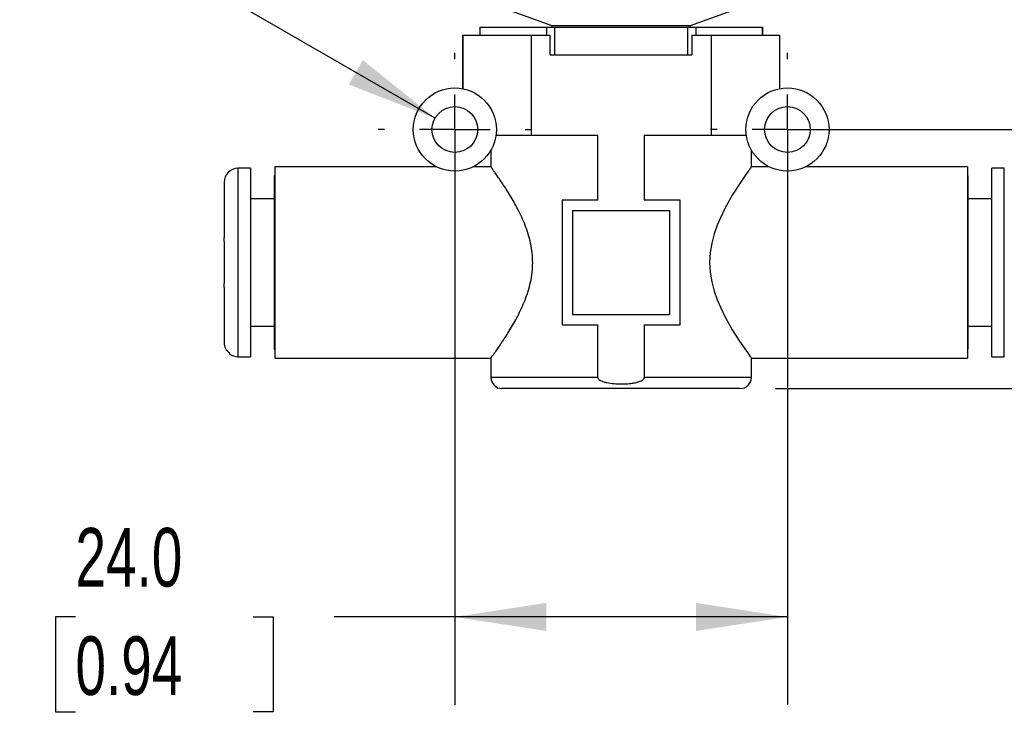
# Model space of a CAD drawing. Header units: millimetres. Extents: x 13 to 546, y 13 to 419.
# Tile 3 of 16: x 113 to 184, y 82 to 132. Entities that reach past the tile are written whole.
import ezdxf

# ---------------------------------------------------------------- set-up
doc = ezdxf.new("R2010")
doc.units = ezdxf.units.MM
doc.header["$LTSCALE"] = 2
doc.linetypes.add('SLD-Center', pattern=[19.05, 15.24, -1.27, 1.27, -1.27])
doc.linetypes.add('SLD-Solid', pattern=[0])
doc.layers.add('CENTER', color=40, linetype='SLD-Center')
doc.layers.add('DIMENSIONS', color=140, linetype='SLD-Solid', lineweight=25)
doc.styles.add('SLDTEXTSTYLE0', font='TXT', dxfattribs={"width": 0.7})
doc.dimstyles.new('SLDDIMSTYLE0', dxfattribs={"dimtxt": 4.316016, "dimasz": 6.604, "dimexe": 0, "dimexo": 0.0625, "dimgap": 1.079004, "dimtad": 0, "dimtih": 1, "dimtoh": 1, "dimdec": 1, "dimrnd": 1e-09, "dimzin": 4, "dimdsep": 46, "dimtxsty": 'SLDTEXTSTYLE0', "dimsah": 1, "dimcen": 0.09, "dimadec": 0, "dimazin": 1, "dimtfac": 1, "dimtdec": 1, "dimtofl": 0, "dimtmove": 0, "dimatfit": 3, "dimfxl": 0, "dimfrac": 2, "dimtolj": 1, "dimtzin": 12, "dimarcsym": 0})
doc.dimstyles.new('SLDDIMSTYLE1', dxfattribs={"dimtxt": 4.316016, "dimasz": 6.604, "dimexe": 0, "dimexo": 0.0625, "dimgap": 1.079004, "dimtad": 0, "dimtih": 1, "dimtoh": 1, "dimdec": 1, "dimrnd": 1e-09, "dimzin": 12, "dimdsep": 46, "dimtxsty": 'SLDTEXTSTYLE0', "dimsah": 1, "dimcen": 0.09, "dimadec": 0, "dimazin": 3, "dimtfac": 1, "dimtdec": 1, "dimtofl": 0, "dimtmove": 0, "dimatfit": 3, "dimfxl": 0, "dimfrac": 2, "dimtolj": 1, "dimtzin": 12, "dimarcsym": 0})
doc.dimstyles.new('SLDDIMSTYLE2', dxfattribs={"dimtxt": 4.316016, "dimasz": 6.604, "dimexe": 0, "dimexo": 0.0625, "dimgap": 1.079004, "dimtad": 0, "dimtih": 1, "dimtoh": 1, "dimdec": 1, "dimrnd": 1e-09, "dimzin": 12, "dimdsep": 46, "dimtxsty": 'SLDTEXTSTYLE0', "dimsah": 1, "dimcen": 0, "dimadec": 0, "dimazin": 3, "dimtfac": 1, "dimtdec": 1, "dimtofl": 0, "dimtmove": 0, "dimatfit": 3, "dimfxl": 0, "dimfrac": 2, "dimtolj": 1, "dimtzin": 12, "dimarcsym": 0})

# ---------------------------------------------------------------- blocks, each defined once
blk = doc.blocks.new('_D')
at = {"layer": 'DIMENSIONS'}
for p, q in [((144.504, 121.389), (144.504, 82.391)), ((168.504, 121.389), (168.504, 82.391)), ((117.126, 88.741), (115.677, 88.741)), ((115.677, 88.741), (115.677, 81.881)), ((129.952, 88.741), (131.401, 88.741)), ((131.401, 88.741), (131.401, 81.881)), ((144.504, 88.741), (135.801, 88.741)), ((168.504, 88.741), (144.504, 88.741)), ((115.677, 81.881), (117.126, 81.881)), ((131.401, 81.881), (129.952, 81.881))]:
    blk.add_line(p, q, dxfattribs=at)
for points in [[(144.504, 88.741), (151.108, 87.725), (151.108, 89.757)], [(168.504, 88.741), (161.9, 89.757), (161.9, 87.725)]]:
    blk.add_solid(points, dxfattribs=at)
at = {"layer": 'DIMENSIONS', "char_height": 4.2333, "attachment_point": 1, "style": 'SLDTEXTSTYLE0'}
for s, insert in [('24.0', (117.126, 95.164)), ('0.94', (117.126, 87.338))]:
    blk.add_mtext(s, dxfattribs=dict(at, insert=insert))
blk = doc.blocks.new('_D_1')
at = {"layer": 'DIMENSIONS'}
for p, q in [((171.044, 123.929), (205.443, 123.929)), ((199.093, 105.229), (199.093, 123.929)), ((167.644, 105.229), (205.443, 105.229)), ((199.093, 88.741), (199.093, 105.229)), ((211.793, 88.741), (199.093, 88.741)), ((219.576, 88.741), (218.126, 88.741)), ((218.126, 88.741), (218.126, 81.881)), ((232.401, 88.741), (233.851, 88.741)), ((233.851, 88.741), (233.851, 81.881)), ((218.126, 81.881), (219.576, 81.881)), ((233.851, 81.881), (232.401, 81.881))]:
    blk.add_line(p, q, dxfattribs=at)
for points in [[(199.093, 123.929), (198.077, 117.325), (200.109, 117.325)], [(199.093, 105.229), (200.109, 111.833), (198.077, 111.833)]]:
    blk.add_solid(points, dxfattribs=at)
at = {"layer": 'DIMENSIONS', "char_height": 4.2333, "attachment_point": 1, "style": 'SLDTEXTSTYLE0'}
for s, insert in [('18.7', (219.576, 95.164)), ('0.74', (219.576, 87.338))]:
    blk.add_mtext(s, dxfattribs=dict(at, insert=insert))
blk = doc.blocks.new('_D_2')
at = {"layer": 'DIMENSIONS'}
for p, q in [((233.98, 147.241), (221.28, 147.241)), ((221.28, 147.241), (221.28, 136.429)), ((241.763, 147.241), (240.314, 147.241)), ((240.314, 147.241), (240.314, 140.382)), ((254.588, 147.241), (256.038, 147.241)), ((256.038, 147.241), (256.038, 140.382)), ((240.314, 140.382), (241.763, 140.382)), ((256.038, 140.382), (254.588, 140.382)), ((168.794, 136.429), (227.63, 136.429)), ((221.28, 136.429), (221.28, 105.229)), ((167.644, 105.229), (227.63, 105.229))]:
    blk.add_line(p, q, dxfattribs=at)
for points in [[(221.28, 136.429), (220.264, 129.825), (222.296, 129.825)], [(221.28, 105.229), (222.296, 111.833), (220.264, 111.833)]]:
    blk.add_solid(points, dxfattribs=at)
at = {"layer": 'DIMENSIONS', "char_height": 4.2333, "attachment_point": 1, "style": 'SLDTEXTSTYLE0'}
for s, insert in [('31.2', (241.763, 153.665)), ('1.23', (241.763, 145.839))]:
    blk.add_mtext(s, dxfattribs=dict(at, insert=insert))
blk = doc.blocks.new('_D_4')
at = {"layer": 'DIMENSIONS'}
for p, q in [((90.157, 138.895), (88.707, 138.895)), ((88.707, 138.895), (88.707, 132.036)), ((102.982, 138.895), (104.431, 138.895)), ((104.431, 138.895), (104.431, 132.036)), ((118.581, 138.895), (105.881, 138.895)), ((143.075, 124.754), (118.581, 138.895)), ((88.707, 132.036), (90.157, 132.036)), ((104.431, 132.036), (102.982, 132.036))]:
    blk.add_line(p, q, dxfattribs=at)
blk.add_solid([(143.075, 124.754), (137.864, 128.935), (136.848, 127.176)], dxfattribs=at)
at = {"layer": 'DIMENSIONS', "char_height": 4.2333, "attachment_point": 1, "style": 'SLDTEXTSTYLE0'}
for s, insert in [('%%c', (88.694, 145.318)), ('3.3', (95.21, 145.318)), ('0.13', (90.157, 137.493))]:
    blk.add_mtext(s, dxfattribs=dict(at, insert=insert))
blk = doc.blocks.new('SW_CENTERMARKSYMBOL_0')
at = {"layer": 'CENTER', "color": 0}
for p, q in [((0, 5.08), (0, 5.54)), ((0, 0), (0, 2.54)), ((-5.08, 0), (-5.54, 0)), ((0, 0), (-2.54, 0)), ((0, 0), (0, -2.54)), ((0, 0), (2.54, 0)), ((5.08, 0), (5.54, 0)), ((0, -5.08), (0, -5.54))]:
    blk.add_line(p, q, dxfattribs=at)
blk = doc.blocks.new('SW_CENTERMARKSYMBOL_1')
at = {"layer": 'CENTER', "color": 0}
for p, q in [((0, 5.08), (0, 5.54)), ((0, 0), (0, 2.54)), ((-5.08, 0), (-5.54, 0)), ((0, 0), (-2.54, 0)), ((0, 0), (0, -2.54)), ((0, 0), (2.54, 0)), ((5.08, 0), (5.54, 0)), ((0, -5.08), (0, -5.54))]:
    blk.add_line(p, q, dxfattribs=at)

msp = doc.modelspace()

# ---------------------------------------------------------------- linework, layer by layer
for p, q in [((146.08, 133.403), (151.504, 131.429)), ((161.504, 131.429), (166.928, 133.403)), ((146.304, 131.329), (146.304, 130.729)), ((146.304, 131.329), (146.31, 131.329)), ((146.31, 131.329), (146.31, 130.729)), ((146.31, 131.329), (151.11, 131.329)), ((151.11, 131.329), (151.11, 130.729)), ((151.11, 131.329), (151.704, 131.329)), ((151.504, 131.429), (151.504, 131.329)), ((151.504, 131.429), (156.504, 131.429)), ((151.704, 131.329), (151.704, 129.329)), ((151.704, 131.329), (161.304, 131.329)), ((156.504, 131.429), (161.504, 131.429)), ((161.304, 131.329), (161.304, 129.329)), ((161.304, 131.329), (161.898, 131.329)), ((161.504, 131.329), (161.504, 131.429)), ((161.898, 131.329), (161.898, 130.729)), ((161.898, 131.329), (166.698, 131.329)), ((166.698, 131.329), (166.698, 130.729)), ((166.698, 131.329), (166.704, 131.329)), ((166.704, 130.729), (166.704, 131.329)), ((145.054, 130.729), (145.054, 126.878)), ((145.054, 130.729), (145.076, 130.729)), ((145.076, 130.729), (145.076, 126.874)), ((145.076, 130.729), (150.009, 130.729)), ((150.009, 130.729), (150.009, 123.529)), ((150.009, 130.729), (151.394, 130.729)), ((151.394, 129.329), (151.394, 130.729)), ((161.613, 130.729), (161.613, 129.329)), ((161.613, 130.729), (162.999, 130.729)), ((162.999, 130.729), (162.999, 123.529)), ((162.999, 130.729), (167.932, 130.729)), ((167.932, 130.729), (167.932, 126.874)), ((167.932, 130.729), (167.954, 130.729)), ((167.954, 126.878), (167.954, 130.729)), ((151.394, 129.329), (161.613, 129.329)), ((147.477, 123.529), (150.009, 123.529)), ((150.009, 123.529), (154.831, 123.529)), ((154.831, 118.829), (154.831, 123.529)), ((158.176, 123.529), (162.999, 123.529)), ((158.176, 123.529), (158.176, 118.829)), ((162.999, 123.529), (165.531, 123.529)), ((147.104, 122.432), (147.104, 121.227)), ((165.904, 121.228), (165.904, 122.432)), ((129.754, 121.129), (128.854, 121.129)), ((128.854, 121.129), (128.854, 107.529)), ((129.754, 121.129), (129.754, 107.529)), ((143.196, 121.229), (131.504, 121.229)), ((131.504, 121.229), (131.504, 107.429)), ((147.105, 121.229), (145.812, 121.229)), ((167.196, 121.229), (165.903, 121.229)), ((181.504, 121.229), (169.812, 121.229)), ((181.504, 121.229), (181.504, 107.429)), ((184.154, 121.129), (183.254, 121.129)), ((183.254, 107.529), (183.254, 121.129)), ((184.154, 107.529), (184.154, 121.129)), ((127.854, 120.129), (127.854, 116.129)), ((131.504, 120.579), (131.454, 120.579)), ((131.454, 120.579), (131.454, 108.079)), ((181.554, 120.579), (181.504, 120.579)), ((181.554, 108.079), (181.554, 120.579)), ((131.454, 118.929), (129.754, 118.929)), ((152.254, 118.829), (152.254, 109.829)), ((154.831, 118.829), (152.254, 118.829)), ((160.754, 118.829), (158.176, 118.829)), ((160.754, 109.829), (160.754, 118.829)), ((183.254, 118.929), (181.554, 118.929)), ((153.004, 118.079), (160.004, 118.079)), ((153.004, 118.079), (153.004, 110.579)), ((160.004, 118.079), (160.004, 110.579)), ((127.854, 115.838), (127.854, 116.129)), ((127.854, 115.838), (127.854, 112.819)), ((127.854, 112.529), (127.854, 112.819)), ((127.854, 112.529), (127.854, 108.577)), ((153.004, 110.579), (160.004, 110.579)), ((129.754, 109.729), (131.454, 109.729)), ((152.254, 109.829), (154.831, 109.829)), ((154.831, 106.029), (154.831, 109.829)), ((158.176, 109.829), (160.754, 109.829)), ((158.176, 109.829), (158.176, 106.029)), ((181.554, 109.729), (183.254, 109.729)), ((131.454, 108.079), (131.504, 108.079)), ((181.504, 108.079), (181.554, 108.079)), ((128.254, 107.771), (128.254, 107.729)), ((128.854, 107.529), (129.754, 107.529)), ((131.504, 107.429), (147.105, 107.429)), ((147.104, 107.43), (147.104, 106.029)), ((165.904, 106.029), (165.904, 107.429)), ((165.904, 107.429), (181.504, 107.429)), ((183.254, 107.529), (184.154, 107.529)), ((154.831, 106.029), (147.104, 106.029)), ((165.904, 106.029), (158.176, 106.029)), ((165.104, 105.229), (147.904, 105.229))]:
    msp.add_line(p, q)
at = {"flags": 128}
msp.add_lwpolyline([(165.903, 121.228), (165.878, 121.193), (165.8, 121.087), (165.674, 120.912), (165.504, 120.673), (165.06, 120.026), (164.526, 119.186), (163.961, 118.183), (163.436, 117.031), (163.215, 116.399), (163.04, 115.734), (162.927, 115.041), (162.888, 114.333), (162.926, 113.628), (163.038, 112.934), (163.211, 112.269), (163.432, 111.637), (163.957, 110.482), (164.521, 109.478), (165.054, 108.64), (165.498, 107.992), (165.669, 107.752), (165.797, 107.575), (165.877, 107.466), (165.904, 107.429), (165.904, 107.429)], dxfattribs=at)
for centre, radius in [((144.504, 123.929), 3), ((168.504, 123.929), 3), ((144.504, 123.929), 1.65), ((168.504, 123.929), 1.65)]:
    msp.add_circle(centre, radius)
for centre, radius, start, end in [((128.854, 120.129), 1, 90, 180), ((128.854, 108.529), 1, 233.1301, 270), ((147.904, 106.029), 0.8, 180, 269.99999), ((165.104, 106.029), 0.8, 270.00001, 360)]:
    msp.add_arc(centre, radius, start, end)
for points, knots in [([(147.105, 107.43), (147.109, 107.436), (147.119, 107.448), (147.198, 107.557), (147.324, 107.731), (147.551, 108.049), (147.928, 108.592), (148.471, 109.435), (149.047, 110.438), (149.499, 111.401), (149.798, 112.242), (149.975, 112.908), (150.091, 113.601), (150.134, 114.311), (150.095, 115.022), (149.982, 115.717), (149.807, 116.384), (149.511, 117.227), (149.061, 118.193), (148.485, 119.2), (147.94, 120.046), (147.561, 120.593), (147.333, 120.914), (147.203, 121.093), (147.127, 121.197), (147.096, 121.24), (147.104, 121.228), (147.105, 121.227)], [0, 0, 0, 0, 0.030175, 0.061425, 0.092751, 0.124036, 0.186593, 0.249115, 0.311551, 0.374015, 0.40528, 0.436593, 0.467931, 0.499196, 0.530596, 0.561901, 0.593231, 0.624477, 0.686917, 0.749413, 0.811896, 0.874276, 0.905533, 0.93666, 0.967765, 0.999027, 1, 1, 1, 1]), ([(127.854, 115.838), (127.854, 115.863), (127.854, 115.887), (127.854, 115.935), (127.854, 115.959), (127.855, 116.032), (127.856, 116.08), (127.857, 116.129)], [1.5100534, 1.5100534, 1.5100534, 1.5100534, 1.5825519, 1.5825519, 1.6550584, 1.6550584, 1.8000714, 1.8000714, 1.8000714, 1.8000714]), ([(127.857, 116.129), (127.857, 116.129), (127.856, 116.129), (127.856, 116.129), (127.855, 116.129), (127.855, 116.129), (127.854, 116.129), (127.854, 116.129), (127.854, 116.129), (127.854, 116.129)], [0.96696036, 0.96696036, 0.96696036, 0.96696036, 0.98418263, 0.98418263, 1.00140489, 1.00140489, 1.03584942, 1.03584942, 1.05257434, 1.05257434, 1.05257434, 1.05257434]), ([(127.857, 112.529), (127.856, 112.577), (127.855, 112.625), (127.854, 112.722), (127.854, 112.77), (127.854, 112.819)], [15.3702179, 15.3702179, 15.3702179, 15.3702179, 15.5157432, 15.5157432, 15.6612685, 15.6612685, 15.6612685, 15.6612685]), ([(127.854, 112.529), (127.854, 112.529), (127.854, 112.529), (127.855, 112.529), (127.856, 112.529), (127.857, 112.529)], [1.81945573, 1.81945573, 1.81945573, 1.81945573, 1.86271155, 1.86271155, 1.90596737, 1.90596737, 1.90596737, 1.90596737]), ([(127.854, 108.577), (127.855, 108.543), (127.857, 108.473), (127.873, 108.371), (127.899, 108.27), (127.936, 108.172), (127.984, 108.076), (128.05, 107.973), (128.138, 107.867), (128.215, 107.803), (128.254, 107.771)], [0, 0, 0, 0, 0.111497, 0.222557, 0.333509, 0.444681, 0.561114, 0.677545, 0.838951, 1, 1, 1, 1]), ([(154.831, 106.029), (154.831, 106.02), (154.832, 106.011), (154.837, 105.986), (154.842, 105.971), (154.862, 105.932), (154.879, 105.912), (154.934, 105.857), (154.976, 105.829), (155.092, 105.766), (155.168, 105.738), (155.322, 105.689), (155.401, 105.67), (155.648, 105.618), (155.819, 105.597), (156.161, 105.569), (156.332, 105.562), (156.632, 105.562), (156.761, 105.566), (157.018, 105.581), (157.146, 105.593), (157.379, 105.624), (157.482, 105.642), (157.688, 105.689), (157.79, 105.718), (157.942, 105.781), (157.995, 105.806), (158.073, 105.859), (158.1, 105.88), (158.138, 105.923), (158.151, 105.942), (158.169, 105.979), (158.174, 105.995), (158.176, 106.018), (158.176, 106.023), (158.176, 106.029)], [5.486744, 5.486744, 5.486744, 5.486744, 5.513415, 5.513415, 5.561417, 5.561417, 5.640255, 5.640255, 5.791167, 5.791167, 6.034995, 6.034995, 6.278823, 6.278823, 6.79674, 6.79674, 7.314657, 7.314657, 7.700446, 7.700446, 8.086235, 8.086235, 8.402702, 8.402702, 8.71917, 8.71917, 8.894578, 8.894578, 8.996928, 8.996928, 9.065067, 9.065067, 9.11681, 9.11681, 9.132236, 9.132236, 9.132236, 9.132236])]:
    msp.add_open_spline(points, degree=3, knots=knots)

# ---------------------------------------------------------------- block references
at = {"layer": 'CENTER'}
for name, p in [('SW_CENTERMARKSYMBOL_0', (144.504, 123.929)), ('SW_CENTERMARKSYMBOL_1', (168.504, 123.929))]:
    msp.add_blockref(name, p, dxfattribs=at)

# ---------------------------------------------------------------- dimensions: what is measured, and where the dimension line sits
at = {"layer": 'DIMENSIONS'}
for base, p1, p2, picture, middle in [((221.28, 105.229), (166.254, 136.429), (165.104, 105.229), '_D_2', (221.28, 147.241)), ((199.093, 123.929), (165.104, 105.229), (168.504, 123.929), '_D_1', (199.093, 88.741))]:
    dim = msp.add_linear_dim(base=base, p1=p1, p2=p2, angle=90, dimstyle='SLDDIMSTYLE1', dxfattribs=at)
    dim.commit()
    dim.dimension.update_dxf_attribs({"geometry": picture, "text_midpoint": middle, "dimtype": 160})
dim = msp.add_diameter_dim_2p(p1=(145.933, 123.104), p2=(143.075, 124.754), dimstyle='SLDDIMSTYLE2', dxfattribs=at)
dim.commit()
dim.dimension.update_dxf_attribs({"geometry": '_D_4', "text_midpoint": (96.569, 138.895), "dimtype": 163})
dim = msp.add_linear_dim(base=(144.504, 88.741), p1=(168.504, 123.929), p2=(144.504, 123.929), dimstyle='SLDDIMSTYLE0', dxfattribs=at)
dim.commit()
dim.dimension.update_dxf_attribs({"geometry": '_D', "text_midpoint": (123.539, 88.741), "dimtype": 160})

doc.saveas('drawing.dxf')
